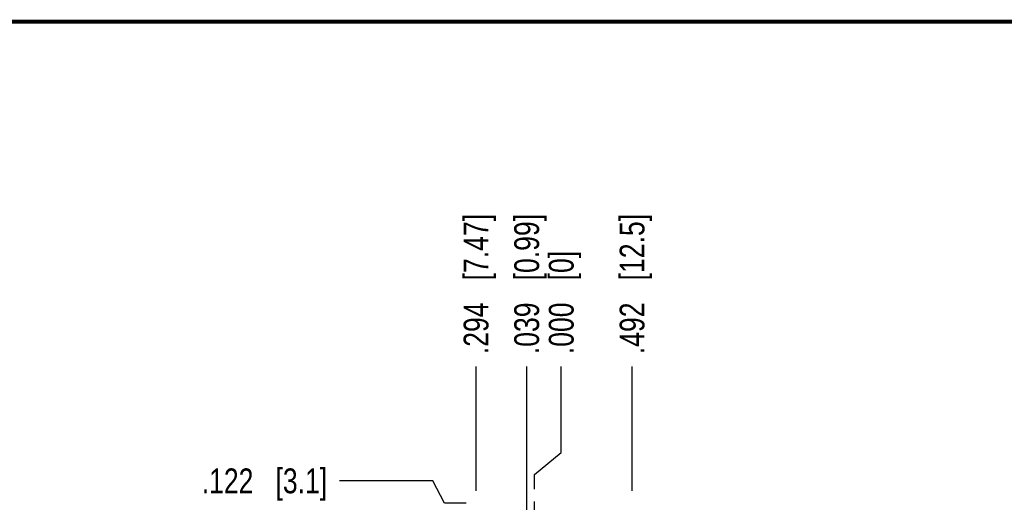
# Model space of a CAD drawing. Header units: inches. Extents: x 0.2 to 16.8, y 0.2 to 10.8.
# Tile 10 of 19: x 5.2 to 10.2, y 8.3 to 10.8. Entities that reach past the tile are written whole.
import ezdxf

# ---------------------------------------------------------------- set-up
doc = ezdxf.new("R2010")
doc.units = ezdxf.units.IN
doc.header["$LTSCALE"] = 0.935
doc.header["$MEASUREMENT"] = 0
doc.linetypes.add('CENTER', pattern=[0.6, 0.375, -0.075, 0.075, -0.075])
doc.layers.get('0').update_dxf_attribs({"linetype": 'CONTINUOUS'})
doc.layers.add('DEFAULT_1', color=7, linetype='CENTER')
doc.layers.add('DIMENSIONS', color=7, linetype='CONTINUOUS')
doc.styles.get("Standard").update_dxf_attribs({"font": 'txt', "width": 0.8})
doc.dimstyles.new('DIMSTYLE_1', dxfattribs={"dimtxt": 0.125, "dimasz": 0.18, "dimexe": 0.125, "dimexo": 0.0625, "dimgap": 0.03125, "dimtad": 0, "dimtih": 1, "dimtoh": 1, "dimdec": 3, "dimzin": 4, "dimdsep": 46, "dimtxsty": 'STANDARD', "dimblk": '_FILLED', "dimblk1": '_FILLED', "dimblk2": '_FILLED', "dimcen": 0.09, "dimadec": 0, "dimazin": 0, "dimtp": 0.005, "dimtm": 0.005, "dimtfac": 1, "dimtdec": 3, "dimtofl": 0, "dimtmove": 0, "dimatfit": 3, "dimldrblk": '_FILLED', "dimfxl": 1, "dimtolj": 1, "dimtzin": 4, "dimarcsym": 0})

# ---------------------------------------------------------------- blocks, each defined once
blk = doc.blocks.new('*D0')
at = {"layer": 'DIMENSIONS', "color": 2, "linetype": 'CONTINUOUS'}
blk.add_line((7.4993, 8.3967), (7.4993, 9.0217), dxfattribs=at)
at = {"layer": 'DIMENSIONS', "color": 2, "linetype": 'CONTINUOUS', "insert": (7.4368, 9.0842), "char_height": 0.125, "width": 1.125, "attachment_point": 1, "rotation": 90, "line_spacing_factor": 0.9}
blk.add_mtext('.294{\\Ftxt.shx;\\W1.000000;\\H0.125000; }[7.47]', dxfattribs=at)
blk = doc.blocks.new('_FILLED')
at = {"color": 0, "linetype": 'BYBLOCK'}
blk.add_solid([(0, 0), (-1, 0.174), (-1, -0.174)], dxfattribs=at)
blk = doc.blocks.new('*D1')
at = {"layer": 'DIMENSIONS', "color": 2, "linetype": 'CONTINUOUS'}
for p, q in [((7.9285, 8.5884), (7.9285, 9.0217)), ((7.7933, 8.4784), (7.9285, 8.5884)), ((7.7933, 8.4047), (7.7933, 8.4784))]:
    blk.add_line(p, q, dxfattribs=at)
at = {"layer": 'DIMENSIONS', "color": 2, "linetype": 'CONTINUOUS', "insert": (7.866, 9.0842), "char_height": 0.125, "width": 0.825, "attachment_point": 1, "rotation": 90, "line_spacing_factor": 0.9}
blk.add_mtext('.000{\\Ftxt.shx;\\W1.000000;\\H0.125000; }[0]', dxfattribs=at)
blk = doc.blocks.new('*D2')
at = {"layer": 'DIMENSIONS', "color": 2, "linetype": 'CONTINUOUS'}
blk.add_line((8.2853, 8.3967), (8.2853, 9.0217), dxfattribs=at)
at = {"layer": 'DIMENSIONS', "color": 2, "linetype": 'CONTINUOUS', "insert": (8.2228, 9.0842), "char_height": 0.125, "width": 1.125, "attachment_point": 1, "rotation": 90, "line_spacing_factor": 0.9}
blk.add_mtext('.492{\\Ftxt.shx;\\W1.000000;\\H0.125000; }[12.5]', dxfattribs=at)
blk = doc.blocks.new('*D3')
at = {"layer": 'DIMENSIONS', "color": 2, "linetype": 'CONTINUOUS'}
blk.add_line((7.7543, 7.7316), (7.7543, 9.0217), dxfattribs=at)
at = {"layer": 'DIMENSIONS', "color": 2, "linetype": 'CONTINUOUS', "insert": (7.6918, 9.0842), "char_height": 0.125, "width": 1.125, "attachment_point": 1, "rotation": 90, "line_spacing_factor": 0.9}
blk.add_mtext('.039{\\Ftxt.shx;\\W1.000000;\\H0.125000; }[0.99]', dxfattribs=at)
blk = doc.blocks.new('*D4')
at = {"layer": 'DIMENSIONS', "color": 2, "linetype": 'CONTINUOUS'}
for p, q in [((7.281, 8.4462), (6.8118, 8.4462)), ((7.3406, 8.3342), (7.281, 8.4462)), ((7.4488, 8.3342), (7.3406, 8.3342))]:
    blk.add_line(p, q, dxfattribs=at)
at = {"layer": 'DIMENSIONS', "color": 2, "linetype": 'CONTINUOUS', "insert": (6.7493, 8.5087), "char_height": 0.125, "width": 1.025, "attachment_point": 3, "line_spacing_factor": 0.9}
blk.add_mtext('.122{\\Ftxt.shx;\\W1.000000;\\H0.125000; }[3.1]', dxfattribs=at)

msp = doc.modelspace()

# ---------------------------------------------------------------- linework, layer by layer
at = {"color": 7, "linetype": 'CONTINUOUS', "const_width": 0.02}
msp.add_lwpolyline([(16.75, 10.7586), (0.25, 10.7586)], dxfattribs=at)
at = {"layer": 'DEFAULT_1', "color": 7, "linetype": 'CENTER'}
msp.add_line((7.7933, 8.2122), (7.7933, 8.3422), dxfattribs=at)

# ---------------------------------------------------------------- dimensions: what is measured, and where the dimension line sits
at = {"layer": 'DIMENSIONS', "color": 2, "linetype": 'CONTINUOUS'}
for feature_location, offset, dtype, origin, picture, middle in [((7.4993, 8.3967), (0, 0.625), 1, (7.7933, 8.3422), '*D0', (7.4993, 9.6467)), ((7.7543, 7.7316), (0, 1.2902), 1, (7.7933, 7.6691), '*D3', (7.7543, 9.6467)), ((8.2853, 8.3967), (0, 0.625), 1, (7.7933, 8.3342), '*D2', (8.2853, 9.6467)), ((7.7933303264, 8.404722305), (0.1351832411, 0.6170254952), 0, (7.7933303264, 8.342222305), '*D1', (7.9285135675, 9.4967478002)), ((7.4488, 8.3342), (-0.637, 0.1119), 0, (7.6634, 8.2122), '*D4', (6.2368, 8.4462))]:
    dim = msp.add_ordinate_dim(feature_location=feature_location, offset=offset, dtype=dtype, origin=origin, dimstyle='DIMSTYLE_1', dxfattribs=at)
    dim.commit()
    dim.dimension.update_dxf_attribs({"geometry": picture, "text_midpoint": middle})

doc.saveas('drawing.dxf')
